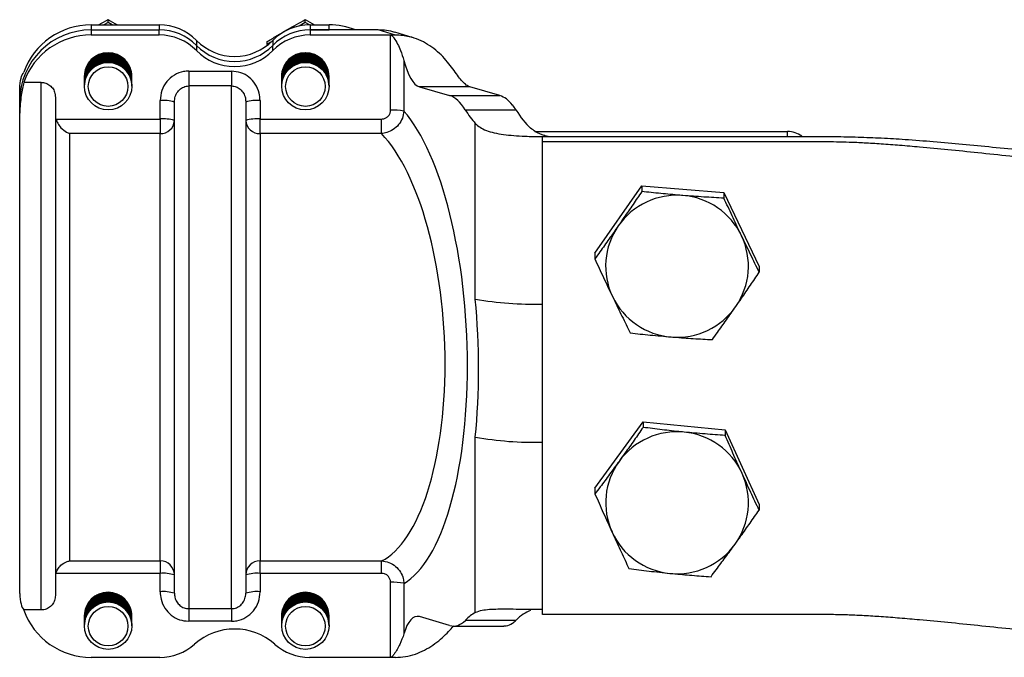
# Model space of a CAD drawing. Header units: millimetres. Extents: x 2 to 591, y 2 to 418.
# Tile 3 of 15: x 123 to 226, y 115 to 182. Entities that reach past the tile are written whole.
import ezdxf

# ---------------------------------------------------------------- set-up
doc = ezdxf.new("R2010")
doc.units = ezdxf.units.MM

msp = doc.modelspace()

# ---------------------------------------------------------------- linework, layer by layer
at = {"color": 7, "linetype": 'Continuous', "lineweight": 25}
for p, q in [((130.1, 181.16), (130.1, 180.63)), ((130.1, 181.16), (137.25, 181.16)), ((131.88, 181.41), (131.45, 181.16)), ((131.88, 181.41), (131.88, 181.71)), ((132.31, 181.16), (131.88, 181.41)), ((137.25, 181.16), (137.25, 180.63)), ((152.6, 181.41), (151.96, 181.04)), ((152.6, 181.41), (152.6, 181.71)), ((153.03, 181.16), (152.6, 181.41)), ((153.11, 181.16), (153.11, 180.63)), ((153.11, 181.16), (155.1, 181.16)), ((155.1, 180.63), (155.1, 181.16)), ((130.1, 180.63), (137.25, 180.63)), ((130.1, 180.63), (130.1, 180.09)), ((137.25, 180.09), (130.1, 180.09)), ((137.25, 180.09), (137.25, 180.63)), ((153.11, 180.63), (155.1, 180.63)), ((153.11, 180.63), (153.11, 180.09)), ((160.25, 180.63), (153.11, 180.63)), ((161.55, 180.09), (153.11, 180.09)), ((162.07, 180.09), (160.25, 180.63)), ((162.07, 180.09), (161.55, 180.09)), ((161.55, 172.21), (161.55, 180.09)), ((163.83, 179.84), (162, 180.38)), ((141.17, 179.52), (141.17, 178.99)), ((141.17, 178.99), (141.17, 178.46)), ((148.6, 179.11), (148.6, 179.41)), ((148.98, 179.33), (148.6, 179.11)), ((148.6, 179.11), (148.6, 179.01)), ((149.18, 179.52), (149.18, 178.99)), ((149.18, 178.46), (149.18, 178.99)), ((162.96, 177.42), (162.96, 172.1)), ((140.35, 176.3), (140.35, 174.74)), ((140.35, 176.3), (144.85, 176.3)), ((144.85, 176.3), (144.85, 174.74)), ((124.85, 175.12), (123.03, 175.12)), ((124.85, 119.67), (124.85, 175.12)), ((129.38, 175.73), (129.38, 175.71)), ((129.38, 175.65), (129.38, 175.64)), ((129.38, 175.57), (129.38, 175.56)), ((129.38, 175.5), (129.38, 175.48)), ((129.38, 175.42), (129.38, 175.41)), ((129.38, 175.34), (129.38, 175.33)), ((129.38, 175.27), (129.38, 175.25)), ((129.38, 175.19), (129.38, 175.17)), ((129.38, 175.11), (129.38, 175.1)), ((129.38, 175.04), (129.38, 175.02)), ((129.38, 174.96), (129.38, 174.94)), ((129.38, 174.88), (129.38, 174.87)), ((129.38, 174.81), (129.38, 174.79)), ((134.38, 175.71), (134.38, 175.73)), ((134.38, 175.64), (134.38, 175.65)), ((134.38, 175.56), (134.38, 175.57)), ((134.38, 175.48), (134.38, 175.5)), ((134.38, 175.41), (134.38, 175.42)), ((134.38, 175.33), (134.38, 175.34)), ((134.38, 175.25), (134.38, 175.27)), ((134.38, 175.17), (134.38, 175.19)), ((134.38, 175.1), (134.38, 175.11)), ((134.38, 175.02), (134.38, 175.04)), ((134.38, 174.94), (134.38, 174.96)), ((134.38, 174.87), (134.38, 174.88)), ((134.38, 174.79), (134.38, 174.81)), ((150.1, 175.73), (150.1, 175.71)), ((150.1, 175.65), (150.1, 175.64)), ((150.1, 175.57), (150.1, 175.56)), ((150.1, 175.5), (150.1, 175.48)), ((150.1, 175.42), (150.1, 175.41)), ((150.1, 175.34), (150.1, 175.33)), ((150.1, 175.27), (150.1, 175.25)), ((150.1, 175.19), (150.1, 175.17)), ((150.1, 175.11), (150.1, 175.1)), ((150.1, 175.04), (150.1, 175.02)), ((150.1, 174.96), (150.1, 174.94)), ((150.1, 174.88), (150.1, 174.87)), ((150.1, 174.81), (150.1, 174.79)), ((155.1, 175.71), (155.1, 175.73)), ((155.1, 175.64), (155.1, 175.65)), ((155.1, 175.56), (155.1, 175.57)), ((155.1, 175.48), (155.1, 175.5)), ((155.1, 175.41), (155.1, 175.42)), ((155.1, 175.33), (155.1, 175.34)), ((155.1, 175.25), (155.1, 175.27)), ((155.1, 175.17), (155.1, 175.19)), ((155.1, 175.1), (155.1, 175.11)), ((155.1, 175.02), (155.1, 175.04)), ((155.1, 174.94), (155.1, 174.96)), ((155.1, 174.87), (155.1, 174.88)), ((155.1, 174.79), (155.1, 174.81)), ((122.6, 173.17), (122.6, 174.45)), ((129.38, 174.73), (129.38, 174.73)), ((134.38, 174.73), (134.38, 174.73)), ((140.35, 174.74), (140.35, 119.81)), ((144.85, 174.74), (140.35, 174.74)), ((144.85, 119.81), (144.85, 174.74)), ((150.1, 174.73), (150.1, 174.73)), ((155.1, 174.73), (155.1, 174.73)), ((164.59, 174.65), (167.76, 173.73)), ((169.88, 174.65), (164.59, 174.65)), ((173.04, 173.73), (169.88, 174.65)), ((122.6, 171.89), (122.6, 173.17)), ((126.35, 173.59), (126.35, 121.19)), ((137.35, 171.27), (137.35, 173.21)), ((138.85, 121.42), (138.85, 173.05)), ((146.35, 173.05), (146.35, 121.42)), ((147.85, 173.21), (147.85, 171.27)), ((167.76, 173.73), (173.04, 173.73)), ((122.6, 121.4), (122.6, 171.89)), ((169.4, 172.22), (174.72, 172.22)), ((126.41, 171.27), (137.35, 171.27)), ((137.35, 171.27), (137.35, 169.74)), ((147.85, 169.74), (147.85, 171.27)), ((147.85, 171.27), (160.6, 171.27)), ((160.6, 169.74), (160.6, 171.27)), ((170.45, 152.35), (170.45, 170.8)), ((127.85, 169.74), (127.85, 124.83)), ((137.35, 169.74), (127.85, 169.74)), ((137.35, 124.83), (137.35, 169.74)), ((147.85, 169.74), (147.85, 124.83)), ((160.6, 169.74), (147.85, 169.74)), ((177.5, 169.96), (203.25, 169.96)), ((203.25, 169.43), (203.25, 169.96)), ((177.5, 168.89), (177.5, 169.43)), ((177.5, 169.43), (178.1, 169.43)), ((177.5, 119.18), (177.5, 168.89)), ((177.56, 169.59), (178.1, 169.43)), ((178.1, 169.43), (203.25, 169.43)), ((183.01, 157.16), (187.94, 164.25)), ((187.94, 164.25), (187.94, 163.65)), ((187.94, 164.25), (196.57, 163.55)), ((196.57, 163.55), (196.57, 162.95)), ((196.57, 163.55), (200.27, 155.77)), ((183.01, 157.16), (183.01, 156.57)), ((200.27, 155.77), (200.27, 155.17)), ((183.02, 132.46), (188.08, 139.45)), ((188.08, 139.45), (188.08, 138.86)), ((188.08, 139.45), (196.69, 138.6)), ((196.69, 138.6), (196.69, 138.01)), ((196.69, 138.6), (200.26, 130.76)), ((170.45, 119.39), (170.45, 137.84)), ((183.02, 132.46), (183.02, 131.87)), ((200.26, 130.76), (200.26, 130.16)), ((127.85, 124.83), (137.35, 124.83)), ((137.35, 124.83), (137.35, 123.51)), ((147.85, 124.83), (160.6, 124.83)), ((147.85, 123.51), (147.85, 124.83)), ((160.6, 123.51), (160.6, 124.83)), ((137.35, 123.51), (126.41, 123.51)), ((137.35, 121.58), (137.35, 123.51)), ((147.85, 123.51), (147.85, 121.58)), ((160.6, 123.51), (147.85, 123.51)), ((161.55, 114.69), (161.55, 122.58)), ((162.96, 122.47), (162.96, 117.15)), ((124.85, 119.67), (123.03, 119.67)), ((129.38, 119.02), (129.38, 119.01)), ((129.38, 118.94), (129.38, 118.93)), ((134.38, 119.01), (134.38, 119.02)), ((134.38, 118.93), (134.38, 118.94)), ((140.35, 119.81), (144.85, 119.81)), ((140.35, 119.81), (140.35, 118.49)), ((144.85, 119.81), (144.85, 118.49)), ((150.1, 119.02), (150.1, 119.01)), ((150.1, 118.94), (150.1, 118.93)), ((155.1, 119.01), (155.1, 119.02)), ((155.1, 118.93), (155.1, 118.94)), ((167.76, 118.04), (164.59, 118.97)), ((129.38, 118.87), (129.38, 118.85)), ((129.38, 118.79), (129.38, 118.77)), ((129.38, 118.71), (129.38, 118.7)), ((129.38, 118.64), (129.38, 118.62)), ((129.38, 118.56), (129.38, 118.54)), ((129.38, 118.48), (129.38, 118.47)), ((129.38, 118.4), (129.38, 118.39)), ((129.38, 118.33), (129.38, 118.31)), ((129.38, 118.25), (129.38, 118.24)), ((129.38, 118.17), (129.38, 118.16)), ((129.38, 118.1), (129.38, 118.08)), ((129.38, 118.02), (129.38, 118.02)), ((134.38, 118.85), (134.38, 118.87)), ((134.38, 118.77), (134.38, 118.79)), ((134.38, 118.7), (134.38, 118.71)), ((134.38, 118.62), (134.38, 118.64)), ((134.38, 118.54), (134.38, 118.56)), ((134.38, 118.47), (134.38, 118.48)), ((134.38, 118.39), (134.38, 118.4)), ((134.38, 118.31), (134.38, 118.33)), ((134.38, 118.24), (134.38, 118.25)), ((134.38, 118.16), (134.38, 118.17)), ((134.38, 118.08), (134.38, 118.1)), ((134.38, 118.02), (134.38, 118.02)), ((144.85, 118.49), (140.35, 118.49)), ((150.1, 118.87), (150.1, 118.85)), ((150.1, 118.79), (150.1, 118.77)), ((150.1, 118.71), (150.1, 118.7)), ((150.1, 118.64), (150.1, 118.62)), ((150.1, 118.56), (150.1, 118.54)), ((150.1, 118.48), (150.1, 118.47)), ((150.1, 118.4), (150.1, 118.39)), ((150.1, 118.33), (150.1, 118.31)), ((150.1, 118.25), (150.1, 118.24)), ((150.1, 118.17), (150.1, 118.16)), ((150.1, 118.1), (150.1, 118.08)), ((150.1, 118.02), (150.1, 118.02)), ((155.1, 118.85), (155.1, 118.87)), ((155.1, 118.77), (155.1, 118.79)), ((155.1, 118.7), (155.1, 118.71)), ((155.1, 118.62), (155.1, 118.64)), ((155.1, 118.54), (155.1, 118.56)), ((155.1, 118.47), (155.1, 118.48)), ((155.1, 118.39), (155.1, 118.4)), ((155.1, 118.31), (155.1, 118.33)), ((155.1, 118.24), (155.1, 118.25)), ((155.1, 118.16), (155.1, 118.17)), ((155.1, 118.08), (155.1, 118.1)), ((155.1, 118.02), (155.1, 118.02)), ((168.16, 117.98), (173.46, 117.98)), ((174.72, 118.58), (169.4, 118.58)), ((137.31, 114.69), (130.1, 114.69)), ((161.55, 114.69), (153.04, 114.69)), ((162.07, 114.69), (161.55, 114.69))]:
    msp.add_line(p, q, dxfattribs=at)
for centre, radius in [((131.89, 174.72), 2.49), ((152.61, 174.72), 2.49), ((131.89, 174.68), 2.08), ((152.61, 174.68), 2.08), ((131.89, 118.02), 2.49), ((131.89, 117.97), 2.08), ((152.61, 118.02), 2.49), ((152.61, 117.97), 2.08)]:
    msp.add_circle(centre, radius, dxfattribs=at)
for centre, radius, start, end in [((130.09, 173.66), 7.5, 89.9073, 160.3134), ((137.25, 175.64), 5.52, 44.7079, 90.0289), ((153.1, 175.64), 5.52, 89.9711, 135.2921), ((155.1, 173.62), 7.54, 68.3289, 90.0044), ((130.08, 173.15), 7.48, 89.8369, 179.836), ((130.09, 172.6), 7.5, 89.9073, 160.3134), ((137.25, 175.11), 5.52, 44.7079, 90.0289), ((137.25, 174.58), 5.52, 44.7079, 90.0289), ((153.1, 175.11), 5.52, 89.9711, 135.2921), ((153.1, 174.58), 5.52, 89.9711, 135.2921), ((145.18, 183.49), 5.64, 224.7248, 315.2752), ((145.18, 182.96), 5.64, 224.7248, 315.2752), ((131.88, 175.74), 2.5, 0.2322, 179.7678), ((131.87, 175.72), 2.49, 89.8298, 179.8431), ((131.87, 175.71), 2.49, 89.8298, 179.8431), ((131.87, 175.64), 2.49, 89.8298, 179.8431), ((131.87, 175.63), 2.49, 89.8298, 179.8431), ((131.87, 175.57), 2.49, 89.8298, 179.8431), ((131.87, 175.55), 2.49, 89.8298, 179.8431), ((131.87, 175.49), 2.49, 89.8298, 179.8431), ((131.87, 175.48), 2.49, 89.8298, 179.8431), ((131.87, 175.41), 2.49, 89.8298, 179.8431), ((131.87, 175.4), 2.49, 89.8298, 179.8431), ((131.89, 175.72), 2.49, 0.1569, 90.1702), ((131.89, 175.71), 2.49, 0.1569, 90.1702), ((131.89, 175.64), 2.49, 0.1569, 90.1702), ((131.89, 175.63), 2.49, 0.1569, 90.1702), ((131.89, 175.57), 2.49, 0.1569, 90.1702), ((131.89, 175.55), 2.49, 0.1569, 90.1702), ((131.89, 175.49), 2.49, 0.1569, 90.1702), ((131.89, 175.48), 2.49, 0.1569, 90.1702), ((131.89, 175.41), 2.49, 0.1569, 90.1702), ((131.89, 175.4), 2.49, 0.1569, 90.1702), ((145.18, 182.43), 5.64, 224.7248, 315.2752), ((152.6, 175.74), 2.5, 0.2322, 179.7678), ((152.59, 175.72), 2.49, 89.8298, 179.8431), ((152.59, 175.71), 2.49, 89.8298, 179.8431), ((152.59, 175.64), 2.49, 89.8298, 179.8431), ((152.59, 175.63), 2.49, 89.8298, 179.8431), ((152.59, 175.57), 2.49, 89.8298, 179.8431), ((152.59, 175.55), 2.49, 89.8298, 179.8431), ((152.59, 175.49), 2.49, 89.8298, 179.8431), ((152.59, 175.48), 2.49, 89.8298, 179.8431), ((152.59, 175.41), 2.49, 89.8298, 179.8431), ((152.59, 175.4), 2.49, 89.8298, 179.8431), ((152.61, 175.72), 2.49, 0.1569, 90.1702), ((152.61, 175.71), 2.49, 0.1569, 90.1702), ((152.61, 175.64), 2.49, 0.1569, 90.1702), ((152.61, 175.63), 2.49, 0.1569, 90.1702), ((152.61, 175.57), 2.49, 0.1569, 90.1702), ((152.61, 175.55), 2.49, 0.1569, 90.1702), ((152.61, 175.49), 2.49, 0.1569, 90.1702), ((152.61, 175.48), 2.49, 0.1569, 90.1702), ((152.61, 175.41), 2.49, 0.1569, 90.1702), ((152.61, 175.4), 2.49, 0.1569, 90.1702), ((131.87, 175.34), 2.49, 89.8298, 179.8431), ((131.87, 175.32), 2.49, 89.8298, 179.8431), ((131.87, 175.26), 2.49, 89.8298, 179.8431), ((131.87, 175.25), 2.49, 89.8298, 179.8431), ((131.87, 175.18), 2.49, 89.8298, 179.8431), ((131.87, 175.17), 2.49, 89.8298, 179.8431), ((131.87, 175.11), 2.49, 89.8298, 179.8431), ((131.87, 175.09), 2.49, 89.8298, 179.8431), ((131.87, 175.03), 2.49, 89.8298, 179.8431), ((131.87, 175.01), 2.49, 89.8298, 179.8431), ((131.87, 174.95), 2.49, 89.8298, 179.8431), ((131.87, 174.94), 2.49, 89.8298, 179.8431), ((131.87, 174.88), 2.49, 89.8298, 179.8431), ((131.87, 174.86), 2.49, 89.8298, 179.8431), ((131.87, 174.8), 2.49, 89.8298, 179.8431), ((131.87, 174.78), 2.49, 89.8298, 179.8431), ((131.87, 174.72), 2.49, 89.8298, 179.8431), ((131.89, 175.34), 2.49, 0.1569, 90.1702), ((131.89, 175.32), 2.49, 0.1569, 90.1702), ((131.89, 175.26), 2.49, 0.1569, 90.1702), ((131.89, 175.25), 2.49, 0.1569, 90.1702), ((131.89, 175.18), 2.49, 0.1569, 90.1702), ((131.89, 175.17), 2.49, 0.1569, 90.1702), ((131.89, 175.11), 2.49, 0.1569, 90.1702), ((131.89, 175.09), 2.49, 0.1569, 90.1702), ((131.89, 175.03), 2.49, 0.1569, 90.1702), ((131.89, 175.01), 2.49, 0.1569, 90.1702), ((131.89, 174.95), 2.49, 0.1569, 90.1702), ((131.89, 174.94), 2.49, 0.1569, 90.1702), ((131.89, 174.88), 2.49, 0.1569, 90.1702), ((131.89, 174.86), 2.49, 0.1569, 90.1702), ((131.89, 174.8), 2.49, 0.1569, 90.1702), ((131.89, 174.78), 2.49, 0.1569, 90.1702), ((131.89, 174.72), 2.49, 0.1569, 90.1702), ((152.59, 175.34), 2.49, 89.8298, 179.8431), ((152.59, 175.32), 2.49, 89.8298, 179.8431), ((152.59, 175.26), 2.49, 89.8298, 179.8431), ((152.59, 175.25), 2.49, 89.8298, 179.8431), ((152.59, 175.18), 2.49, 89.8298, 179.8431), ((152.59, 175.17), 2.49, 89.8298, 179.8431), ((152.59, 175.11), 2.49, 89.8298, 179.8431), ((152.59, 175.09), 2.49, 89.8298, 179.8431), ((152.59, 175.03), 2.49, 89.8298, 179.8431), ((152.59, 175.01), 2.49, 89.8298, 179.8431), ((152.59, 174.95), 2.49, 89.8298, 179.8431), ((152.59, 174.94), 2.49, 89.8298, 179.8431), ((152.59, 174.88), 2.49, 89.8298, 179.8431), ((152.59, 174.86), 2.49, 89.8298, 179.8431), ((152.59, 174.8), 2.49, 89.8298, 179.8431), ((152.59, 174.78), 2.49, 89.8298, 179.8431), ((152.59, 174.72), 2.49, 89.8298, 179.8431), ((152.61, 175.34), 2.49, 0.1569, 90.1702), ((152.61, 175.32), 2.49, 0.1569, 90.1702), ((152.61, 175.26), 2.49, 0.1569, 90.1702), ((152.61, 175.25), 2.49, 0.1569, 90.1702), ((152.61, 175.18), 2.49, 0.1569, 90.1702), ((152.61, 175.17), 2.49, 0.1569, 90.1702), ((152.61, 175.11), 2.49, 0.1569, 90.1702), ((152.61, 175.09), 2.49, 0.1569, 90.1702), ((152.61, 175.03), 2.49, 0.1569, 90.1702), ((152.61, 175.01), 2.49, 0.1569, 90.1702), ((152.61, 174.95), 2.49, 0.1569, 90.1702), ((152.61, 174.94), 2.49, 0.1569, 90.1702), ((152.61, 174.88), 2.49, 0.1569, 90.1702), ((152.61, 174.86), 2.49, 0.1569, 90.1702), ((152.61, 174.8), 2.49, 0.1569, 90.1702), ((152.61, 174.78), 2.49, 0.1569, 90.1702), ((152.61, 174.72), 2.49, 0.1569, 90.1702), ((137.72, 169.57), 3.66, 72.0206, 95.8164), ((147.48, 169.57), 3.66, 84.1836, 107.9794), ((161.76, 165.49), 6.72, 79.699, 91.768), ((137.72, 167.63), 3.66, 72.0206, 95.8164), ((137.41, 171.18), 1.44, 267.6381, 357.4251), ((147.48, 167.63), 3.66, 84.1836, 107.9794), ((147.79, 171.18), 1.44, 182.5749, 272.3619), ((177.49, 192.22), 22.26, 267.9869, 270.027), ((203.25, 167.45), 2.51, 53.4364, 90.0207), ((191.64, 155.74), 7.52, 85.3153, 145.1126), ((191.66, 155.76), 7.5, 25.5498, 85.4363), ((191.56, 155.8), 7.42, 145.1556, 205.4717), ((191.72, 155.8), 7.42, 325.1556, 25.4717), ((176.47, 185.42), 33.61, 259.699, 271.768), ((191.63, 155.84), 7.5, 205.5498, 265.4363), ((191.65, 155.86), 7.52, 265.3153, 325.1126), ((176.47, 170.91), 33.61, 259.699, 271.768), ((191.64, 130.88), 7.52, 84.3013, 144.0899), ((191.66, 130.9), 7.5, 24.5243, 84.4215), ((191.57, 130.94), 7.42, 144.1288, 204.4428), ((191.72, 130.94), 7.42, 324.1288, 24.4428), ((191.63, 130.98), 7.5, 204.5243, 264.4215), ((191.65, 131), 7.52, 264.3013, 324.0899), ((137.37, 123.34), 1.49, 0.5588, 90.5481), ((147.84, 123.34), 1.49, 89.4519, 179.4412), ((137.72, 119.87), 3.66, 72.0206, 95.8164), ((147.48, 119.87), 3.66, 84.1836, 107.9794), ((161.76, 115.86), 6.72, 79.699, 91.768), ((131.88, 119.03), 2.5, 0.2322, 179.7678), ((131.87, 119.01), 2.49, 89.8298, 179.8431), ((131.87, 119), 2.49, 89.8298, 179.8431), ((131.87, 118.94), 2.49, 89.8298, 179.8431), ((131.87, 118.92), 2.49, 89.8298, 179.8431), ((131.87, 118.86), 2.49, 89.8298, 179.8431), ((131.87, 118.84), 2.49, 89.8298, 179.8431), ((131.87, 118.78), 2.49, 89.8298, 179.8431), ((131.87, 118.77), 2.49, 89.8298, 179.8431), ((131.87, 118.71), 2.49, 89.8298, 179.8431), ((131.87, 118.69), 2.49, 89.8298, 179.8431), ((131.87, 118.63), 2.49, 89.8298, 179.8431), ((131.87, 118.61), 2.49, 89.8298, 179.8431), ((131.87, 118.55), 2.49, 89.8298, 179.8431), ((131.87, 118.54), 2.49, 89.8298, 179.8431), ((131.89, 119.01), 2.49, 0.1569, 90.1702), ((131.89, 119), 2.49, 0.1569, 90.1702), ((131.89, 118.94), 2.49, 0.1569, 90.1702), ((131.89, 118.92), 2.49, 0.1569, 90.1702), ((131.89, 118.86), 2.49, 0.1569, 90.1702), ((131.89, 118.84), 2.49, 0.1569, 90.1702), ((131.89, 118.78), 2.49, 0.1569, 90.1702), ((131.89, 118.77), 2.49, 0.1569, 90.1702), ((131.89, 118.71), 2.49, 0.1569, 90.1702), ((131.89, 118.69), 2.49, 0.1569, 90.1702), ((131.89, 118.63), 2.49, 0.1569, 90.1702), ((131.89, 118.61), 2.49, 0.1569, 90.1702), ((131.89, 118.55), 2.49, 0.1569, 90.1702), ((131.89, 118.54), 2.49, 0.1569, 90.1702), ((137.72, 117.94), 3.66, 72.0206, 95.8164), ((147.48, 117.94), 3.66, 84.1836, 107.9794), ((152.6, 119.03), 2.5, 0.2322, 179.7678), ((152.59, 119.01), 2.49, 89.8298, 179.8431), ((152.59, 119), 2.49, 89.8298, 179.8431), ((152.59, 118.94), 2.49, 89.8298, 179.8431), ((152.59, 118.92), 2.49, 89.8298, 179.8431), ((152.59, 118.86), 2.49, 89.8298, 179.8431), ((152.59, 118.84), 2.49, 89.8298, 179.8431), ((152.59, 118.78), 2.49, 89.8298, 179.8431), ((152.59, 118.77), 2.49, 89.8298, 179.8431), ((152.59, 118.71), 2.49, 89.8298, 179.8431), ((152.59, 118.69), 2.49, 89.8298, 179.8431), ((152.59, 118.63), 2.49, 89.8298, 179.8431), ((152.59, 118.61), 2.49, 89.8298, 179.8431), ((152.59, 118.55), 2.49, 89.8298, 179.8431), ((152.59, 118.54), 2.49, 89.8298, 179.8431), ((152.61, 119.01), 2.49, 0.1569, 90.1702), ((152.61, 119), 2.49, 0.1569, 90.1702), ((152.61, 118.94), 2.49, 0.1569, 90.1702), ((152.61, 118.92), 2.49, 0.1569, 90.1702), ((152.61, 118.86), 2.49, 0.1569, 90.1702), ((152.61, 118.84), 2.49, 0.1569, 90.1702), ((152.61, 118.78), 2.49, 0.1569, 90.1702), ((152.61, 118.77), 2.49, 0.1569, 90.1702), ((152.61, 118.71), 2.49, 0.1569, 90.1702), ((152.61, 118.69), 2.49, 0.1569, 90.1702), ((152.61, 118.63), 2.49, 0.1569, 90.1702), ((152.61, 118.61), 2.49, 0.1569, 90.1702), ((152.61, 118.55), 2.49, 0.1569, 90.1702), ((152.61, 118.54), 2.49, 0.1569, 90.1702), ((131.87, 118.48), 2.49, 89.8298, 179.8431), ((131.87, 118.46), 2.49, 89.8298, 179.8431), ((131.87, 118.4), 2.49, 89.8298, 179.8431), ((131.87, 118.38), 2.49, 89.8298, 179.8431), ((131.87, 118.32), 2.49, 89.8298, 179.8431), ((131.87, 118.31), 2.49, 89.8298, 179.8431), ((131.87, 118.24), 2.49, 89.8298, 179.8431), ((131.87, 118.23), 2.49, 89.8298, 179.8431), ((131.87, 118.17), 2.49, 89.8298, 179.8431), ((131.87, 118.15), 2.49, 89.8298, 179.8431), ((131.87, 118.09), 2.49, 89.8298, 179.8431), ((131.87, 118.08), 2.49, 89.8298, 179.8431), ((131.87, 118.01), 2.49, 89.8298, 179.8431), ((131.89, 118.48), 2.49, 0.1569, 90.1702), ((131.89, 118.46), 2.49, 0.1569, 90.1702), ((131.89, 118.4), 2.49, 0.1569, 90.1702), ((131.89, 118.38), 2.49, 0.1569, 90.1702), ((131.89, 118.32), 2.49, 0.1569, 90.1702), ((131.89, 118.31), 2.49, 0.1569, 90.1702), ((131.89, 118.24), 2.49, 0.1569, 90.1702), ((131.89, 118.23), 2.49, 0.1569, 90.1702), ((131.89, 118.17), 2.49, 0.1569, 90.1702), ((131.89, 118.15), 2.49, 0.1569, 90.1702), ((131.89, 118.09), 2.49, 0.1569, 90.1702), ((131.89, 118.08), 2.49, 0.1569, 90.1702), ((131.89, 118.01), 2.49, 0.1569, 90.1702), ((152.59, 118.48), 2.49, 89.8298, 179.8431), ((152.59, 118.46), 2.49, 89.8298, 179.8431), ((152.59, 118.4), 2.49, 89.8298, 179.8431), ((152.59, 118.38), 2.49, 89.8298, 179.8431), ((152.59, 118.32), 2.49, 89.8298, 179.8431), ((152.59, 118.31), 2.49, 89.8298, 179.8431), ((152.59, 118.24), 2.49, 89.8298, 179.8431), ((152.59, 118.23), 2.49, 89.8298, 179.8431), ((152.59, 118.17), 2.49, 89.8298, 179.8431), ((152.59, 118.15), 2.49, 89.8298, 179.8431), ((152.59, 118.09), 2.49, 89.8298, 179.8431), ((152.59, 118.08), 2.49, 89.8298, 179.8431), ((152.59, 118.01), 2.49, 89.8298, 179.8431), ((152.61, 118.48), 2.49, 0.1569, 90.1702), ((152.61, 118.46), 2.49, 0.1569, 90.1702), ((152.61, 118.4), 2.49, 0.1569, 90.1702), ((152.61, 118.38), 2.49, 0.1569, 90.1702), ((152.61, 118.32), 2.49, 0.1569, 90.1702), ((152.61, 118.31), 2.49, 0.1569, 90.1702), ((152.61, 118.24), 2.49, 0.1569, 90.1702), ((152.61, 118.23), 2.49, 0.1569, 90.1702), ((152.61, 118.17), 2.49, 0.1569, 90.1702), ((152.61, 118.15), 2.49, 0.1569, 90.1702), ((152.61, 118.09), 2.49, 0.1569, 90.1702), ((152.61, 118.08), 2.49, 0.1569, 90.1702), ((152.61, 118.01), 2.49, 0.1569, 90.1702), ((130.09, 122.19), 7.5, 199.6866, 270.0927), ((145.18, 111.33), 6.34, 48.483, 131.517), ((137.31, 120.21), 5.52, 269.9773, 311.5303), ((153.04, 120.21), 5.52, 228.4697, 270.0227)]:
    msp.add_arc(centre, radius, start, end, dxfattribs=at)
for centre, major_axis, ratio, start_param, end_param in [((160.25, 175.16), (5.85, 0), 0.934344, 1.267188, 1.570796), ((164.59, 180.12), (-0.25, 5.5), 0.361274, 2.067181, 3.018732), ((167.76, 163.29), (-0.47, 10.5), 0.361274, 5.714896, 6.160324), ((173.08, 163.29), (-0.47, 10.5), 0.361274, 5.714896, 5.816884), ((160.11, 148.12), (-1.17, 26.16), 0.361274, 3.323182, 5.855874), ((172.62, 189.68), (-0.91, 20.5), 0.361274, 2.573304, 2.72463), ((177.94, 189.68), (-0.91, 20.5), 0.361274, 2.573304, 2.791976), ((157.76, 148.03), (-1.21, 23.66), 0.399264, 3.317167, 5.853378), ((160.42, 148.03), (-1.27, 28.52), 0.361274, 4.330773, 4.848283), ((164.59, 113.5), (-0.25, 5.5), 0.361274, 6.160324, 7.111876), ((172.62, 99.25), (-0.91, 20.5), 0.361274, 0.171241, 0.322567), ((177.94, 99.25), (-0.91, 20.5), 0.361274, 0.103895, 0.322567), ((167.76, 128.48), (-0.47, 10.5), 0.361274, 3.018732, 3.46416), ((173.08, 128.48), (-0.47, 10.5), 0.361274, 3.362172, 3.46416)]:
    msp.add_ellipse(centre, major_axis=major_axis, ratio=ratio, start_param=start_param, end_param=end_param, dxfattribs=at)
for points, knots in [([(130.87, 181.16), (130.9, 181.17), (131.24, 181.37), (131.57, 181.54), (131.88, 181.71)], [0, 0, 0, 0, 0.076289, 1, 1, 1, 1]), ([(131.88, 181.71), (132.2, 181.54), (132.53, 181.36), (132.88, 181.16), (132.89, 181.16)], [0, 0, 0, 0, 0.974209, 1, 1, 1, 1]), ([(150.6, 180.6), (150.65, 180.63), (151.01, 180.83), (151.69, 181.21), (152.29, 181.54), (152.6, 181.71)], [0, 0, 0, 0, 0.070086, 0.530782, 1, 1, 1, 1]), ([(152.6, 181.71), (152.93, 181.54), (153.26, 181.36), (153.6, 181.16), (153.61, 181.16)], [0, 0, 0, 0, 0.974209, 1, 1, 1, 1]), ([(148.6, 179.41), (148.93, 179.61), (149.58, 180.01), (150.26, 180.4), (150.6, 180.6)], [0, 0, 0, 0, 0.495458, 1, 1, 1, 1]), ([(161.55, 180.09), (161.58, 180.09), (161.63, 180.08), (161.77, 179.98), (162.14, 179.47), (162.6, 178.56), (162.85, 177.77), (162.96, 177.42)], [0, 0, 0, 0, 0.022475, 0.053379, 0.150869, 0.62008, 1, 1, 1, 1]), ([(169.88, 174.65), (169.75, 174.7), (169.51, 174.81), (169.12, 175.18), (168.71, 175.7), (168.24, 176.34), (167.69, 177.07), (167.06, 177.82), (166.31, 178.52), (165.47, 179.13), (164.53, 179.62), (163.4, 180), (162.56, 180.06), (162.07, 180.09)], [0, 0, 0, 0, 0.086999, 0.176552, 0.263541, 0.353013, 0.440478, 0.53059, 0.616135, 0.704131, 0.790272, 0.878822, 1, 1, 1, 1]), ([(122.6, 174.45), (122.64, 174.85), (122.72, 175.67), (122.92, 176.01), (123.03, 176.19)], [0, 0, 0, 0, 0.495195, 1, 1, 1, 1]), ([(140.35, 176.3), (140.17, 176.29), (139.64, 176.26), (138.8, 175.93), (138, 175.23), (137.46, 174.28), (137.39, 173.57), (137.35, 173.21)], [0, 0, 0, 0, 0.117, 0.329491, 0.549659, 0.77492, 1, 1, 1, 1]), ([(147.85, 173.21), (147.83, 173.47), (147.79, 174.08), (147.4, 174.95), (146.72, 175.7), (145.84, 176.2), (145.18, 176.27), (144.85, 176.3)], [0, 0, 0, 0, 0.166032, 0.380595, 0.588812, 0.794359, 1, 1, 1, 1]), ([(123.03, 175.12), (122.93, 174.7), (122.72, 173.84), (122.64, 172.54), (122.6, 171.89)], [0, 0, 0, 0, 0.495578, 1, 1, 1, 1]), ([(124.85, 175.12), (125.02, 175.11), (125.35, 175.07), (125.79, 174.82), (126.13, 174.44), (126.32, 174.01), (126.34, 173.72), (126.35, 173.59)], [0, 0, 0, 0, 0.208506, 0.416943, 0.627374, 0.842317, 1, 1, 1, 1]), ([(138.85, 173.05), (138.87, 173.25), (138.9, 173.63), (139.17, 174.15), (139.57, 174.53), (139.99, 174.71), (140.26, 174.73), (140.35, 174.74)], [0, 0, 0, 0, 0.236072, 0.466085, 0.683749, 0.888415, 1, 1, 1, 1]), ([(144.85, 174.74), (145.02, 174.72), (145.35, 174.68), (145.79, 174.41), (146.13, 174), (146.32, 173.52), (146.34, 173.19), (146.35, 173.05)], [0, 0, 0, 0, 0.19645, 0.396229, 0.604372, 0.825405, 1, 1, 1, 1]), ([(174.36, 172.74), (174.15, 172.98), (173.72, 173.45), (173.27, 173.63), (173.04, 173.73)], [0, 0, 0, 0, 0.4933946, 1, 1, 1, 1]), ([(160.6, 171.27), (160.67, 171.28), (160.86, 171.29), (161.12, 171.4), (161.36, 171.61), (161.52, 171.89), (161.54, 172.1), (161.55, 172.21)], [0, 0, 0, 0, 0.158573, 0.362836, 0.569043, 0.784759, 1, 1, 1, 1]), ([(162.96, 172.1), (162.92, 171.85), (162.84, 171.34), (162.43, 170.66), (161.85, 170.14), (161.21, 169.83), (160.78, 169.76), (160.6, 169.74)], [0, 0, 0, 0, 0.213742, 0.432006, 0.641086, 0.845056, 1, 1, 1, 1]), ([(126.41, 171.27), (126.46, 171.12), (126.59, 170.77), (126.98, 170.28), (127.43, 169.93), (127.74, 169.78), (127.85, 169.74), (127.85, 169.74)], [0, 0, 0, 0, 0.202771, 0.45439, 0.80763, 0.997724, 1, 1, 1, 1]), ([(170.45, 170.8), (170.61, 170.66), (170.91, 170.38), (171.59, 170.06), (172.43, 169.81), (173.4, 169.64), (174.49, 169.53), (175.85, 169.44), (176.88, 169.43), (177.5, 169.43)], [0, 0, 0, 0, 0.133035, 0.266058, 0.399083, 0.532121, 0.665502, 0.79889, 1, 1, 1, 1]), ([(178.1, 169.43), (178.1, 169.43), (178.08, 169.43), (178.04, 169.43), (177.9, 169.46), (177.45, 169.6), (176.85, 169.85), (176.43, 170.18), (176.26, 170.31)], [0, 0, 0, 0, 0.003693, 0.011652, 0.043281, 0.168601, 0.669301, 1, 1, 1, 1]), ([(177.5, 169.43), (184.57, 169.43), (192.44, 169.43), (201.1, 169.43), (203.48, 169.43), (205.86, 169.43), (208.27, 169.43), (210.73, 169.38), (213.19, 169.28), (215.84, 169.12), (218.68, 168.9), (221.71, 168.63), (224.84, 168.32), (228.08, 167.99), (231.42, 167.63), (234.83, 167.27), (238.31, 166.92), (241.85, 166.57), (245.54, 166.25), (249.34, 165.95), (253.14, 165.69), (256.92, 165.48), (260.65, 165.33), (264.5, 165.21), (268.49, 165.13), (272.61, 165.09), (276.84, 165.08), (281.07, 165.13), (285.25, 165.23), (289.28, 165.39), (293.07, 165.62), (296.65, 165.91), (300.11, 166.24), (303.53, 166.6), (307.06, 167), (310.77, 167.41), (314.72, 167.84), (318.88, 168.24), (323, 168.59), (327.07, 168.87), (331.04, 169.09), (335.3, 169.26), (339.7, 169.37), (344.21, 169.43), (348.72, 169.43), (353.32, 169.43), (357.93, 169.43), (362.54, 169.43), (367.15, 169.43), (371.76, 169.43), (374.83, 169.43), (376.36, 169.43)], [0, 0, 0, 0, 0.093826, 0.104357, 0.114889, 0.12542, 0.135958, 0.146783, 0.158369, 0.170967, 0.187064, 0.204642, 0.223569, 0.243654, 0.264672, 0.286392, 0.307307, 0.328461, 0.349697, 0.370849, 0.391418, 0.409497, 0.427034, 0.444516, 0.46239, 0.480794, 0.499504, 0.51833, 0.537178, 0.556072, 0.57522, 0.594993, 0.615576, 0.63693, 0.65891, 0.683534, 0.708435, 0.733406, 0.758334, 0.777915, 0.797601, 0.817598, 0.838211, 0.857464, 0.877693, 0.898077, 0.918462, 0.938846, 0.959231, 0.979615, 1, 1, 1, 1]), ([(177.5, 168.89), (183.82, 168.89), (190.84, 168.89), (198.57, 168.89), (200.69, 168.89), (202.82, 168.89), (204.95, 168.89), (206.81, 168.9), (208.42, 168.89), (209.85, 168.85), (211.42, 168.78), (213.18, 168.67), (215.12, 168.52), (217.46, 168.32), (220.2, 168.06), (223.33, 167.74), (226.65, 167.38), (230.15, 167.01), (233.84, 166.63), (237.74, 166.25), (241.86, 165.88), (246.21, 165.53), (250.77, 165.21), (255.54, 164.96), (260.47, 164.77), (265.12, 164.65), (269.47, 164.58), (273.51, 164.55), (277.67, 164.56), (281.88, 164.6), (286.09, 164.7), (290.24, 164.85), (294.17, 165.06), (298.22, 165.36), (302.31, 165.73), (306.5, 166.16), (310.55, 166.61), (314.57, 167.07), (318.64, 167.5), (322.5, 167.87), (326.15, 168.17), (329.55, 168.41), (333.11, 168.6), (336.55, 168.74), (339.83, 168.83), (342.97, 168.88), (346.41, 168.9), (350.12, 168.89), (354.02, 168.89), (362.77, 168.89), (370.22, 168.89), (376.36, 168.89)], [0, 0, 0, 0, 0.083771, 0.093173, 0.102576, 0.111979, 0.121382, 0.130785, 0.136679, 0.142756, 0.150277, 0.159334, 0.169845, 0.181681, 0.199274, 0.218629, 0.239425, 0.261366, 0.284184, 0.307643, 0.331549, 0.355762, 0.379952, 0.4035, 0.426442, 0.449293, 0.466769, 0.484739, 0.503103, 0.521794, 0.540798, 0.56015, 0.579806, 0.599221, 0.624931, 0.650812, 0.676831, 0.702773, 0.728365, 0.753354, 0.771614, 0.789481, 0.807091, 0.824718, 0.838143, 0.85204, 0.86667, 0.883873, 0.901169, 0.918464, 1, 1, 1, 1]), ([(187.94, 163.65), (187.63, 163.2), (187.02, 162.29), (186.19, 161.08), (185.67, 160.33), (185.47, 160.04)], [0, 0, 0, 0, 0.378556, 0.760643, 1, 1, 1, 1]), ([(192.25, 163.23), (192.15, 163.24), (191.37, 163.3), (189.91, 163.44), (188.6, 163.58), (187.94, 163.65)], [0, 0, 0, 0, 0.0701037, 0.5307915, 1, 1, 1, 1]), ([(196.57, 162.95), (195.87, 162.99), (194.45, 163.06), (192.99, 163.18), (192.25, 163.23)], [0, 0, 0, 0, 0.495458, 1, 1, 1, 1]), ([(198.42, 158.99), (198.38, 159.08), (198.04, 159.78), (197.42, 161.12), (196.85, 162.34), (196.57, 162.95)], [0, 0, 0, 0, 0.070104, 0.530791, 1, 1, 1, 1]), ([(185.47, 160.04), (185.15, 159.58), (184.5, 158.65), (183.68, 157.5), (183.19, 156.82), (183.01, 156.57)], [0, 0, 0, 0, 0.38687, 0.779459, 1, 1, 1, 1]), ([(200.27, 155.17), (199.97, 155.78), (199.37, 157.02), (198.74, 158.33), (198.42, 158.99)], [0, 0, 0, 0, 0.495458, 1, 1, 1, 1]), ([(183.01, 156.57), (183.31, 155.92), (183.92, 154.6), (184.55, 153.28), (184.86, 152.61)], [0, 0, 0, 0, 0.495458, 1, 1, 1, 1]), ([(197.81, 151.56), (198.01, 151.85), (198.53, 152.59), (199.35, 153.8), (199.97, 154.71), (200.27, 155.17)], [0, 0, 0, 0, 0.239357, 0.617579, 1, 1, 1, 1]), ([(184.86, 152.61), (184.91, 152.52), (185.24, 151.82), (185.87, 150.52), (186.43, 149.37), (186.72, 148.79)], [0, 0, 0, 0, 0.070104, 0.530791, 1, 1, 1, 1]), ([(195.35, 148.09), (195.53, 148.33), (196.01, 149.01), (196.84, 150.16), (197.48, 151.09), (197.81, 151.56)], [0, 0, 0, 0, 0.220542, 0.607743, 1, 1, 1, 1]), ([(186.72, 148.79), (187.42, 148.71), (188.83, 148.56), (190.3, 148.43), (191.03, 148.37)], [0, 0, 0, 0, 0.495458, 1, 1, 1, 1]), ([(191.03, 148.37), (191.14, 148.36), (191.91, 148.3), (193.37, 148.19), (194.69, 148.12), (195.35, 148.09)], [0, 0, 0, 0, 0.070104, 0.530791, 1, 1, 1, 1]), ([(188.08, 138.86), (187.76, 138.41), (187.14, 137.51), (186.29, 136.31), (185.76, 135.58), (185.55, 135.29)], [0, 0, 0, 0, 0.378556, 0.7606426, 1, 1, 1, 1]), ([(192.39, 138.36), (192.28, 138.37), (191.51, 138.45), (190.05, 138.61), (188.74, 138.78), (188.08, 138.86)], [0, 0, 0, 0, 0.070104, 0.530791, 1, 1, 1, 1]), ([(196.69, 138.01), (195.99, 138.06), (194.58, 138.16), (193.12, 138.29), (192.39, 138.36)], [0, 0, 0, 0, 0.495458, 1, 1, 1, 1]), ([(198.48, 134.01), (198.43, 134.11), (198.11, 134.81), (197.51, 136.15), (196.97, 137.39), (196.69, 138.01)], [0, 0, 0, 0, 0.070104, 0.530791, 1, 1, 1, 1]), ([(185.55, 135.29), (185.22, 134.84), (184.55, 133.92), (183.71, 132.78), (183.21, 132.11), (183.02, 131.87)], [0, 0, 0, 0, 0.38687, 0.779459, 1, 1, 1, 1]), ([(200.26, 130.16), (199.97, 130.78), (199.39, 132.02), (198.78, 133.35), (198.48, 134.01)], [0, 0, 0, 0, 0.495458, 1, 1, 1, 1]), ([(183.02, 131.87), (183.31, 131.21), (183.9, 129.88), (184.5, 128.55), (184.81, 127.87)], [0, 0, 0, 0, 0.495458, 1, 1, 1, 1]), ([(197.73, 126.59), (197.94, 126.88), (198.47, 127.61), (199.32, 128.81), (199.94, 129.71), (200.26, 130.16)], [0, 0, 0, 0, 0.239357, 0.617579, 1, 1, 1, 1]), ([(184.81, 127.87), (184.85, 127.78), (185.17, 127.07), (185.77, 125.76), (186.32, 124.6), (186.59, 124.02)], [0, 0, 0, 0, 0.070104, 0.530791, 1, 1, 1, 1]), ([(195.21, 123.17), (195.39, 123.41), (195.89, 124.08), (196.73, 125.21), (197.4, 126.13), (197.73, 126.59)], [0, 0, 0, 0, 0.220542, 0.607743, 1, 1, 1, 1]), ([(126.41, 123.51), (126.46, 123.67), (126.59, 124), (126.98, 124.44), (127.43, 124.71), (127.74, 124.8), (127.85, 124.83), (127.85, 124.83)], [0, 0, 0, 0, 0.202771, 0.45439, 0.80763, 0.997724, 1, 1, 1, 1]), ([(160.6, 124.83), (160.86, 124.79), (161.39, 124.72), (162.1, 124.29), (162.61, 123.69), (162.89, 123.05), (162.94, 122.64), (162.96, 122.47)], [0, 0, 0, 0, 0.219737, 0.445641, 0.659674, 0.864262, 1, 1, 1, 1]), ([(161.55, 122.58), (161.55, 122.65), (161.54, 122.81), (161.43, 123.07), (161.23, 123.32), (160.93, 123.48), (160.71, 123.5), (160.6, 123.51)], [0, 0, 0, 0, 0.137307, 0.340694, 0.551476, 0.776057, 1, 1, 1, 1]), ([(186.59, 124.02), (187.29, 123.93), (188.7, 123.75), (190.16, 123.6), (190.9, 123.52)], [0, 0, 0, 0, 0.495458, 1, 1, 1, 1]), ([(190.9, 123.52), (191, 123.51), (191.78, 123.44), (193.23, 123.31), (194.55, 123.21), (195.21, 123.17)], [0, 0, 0, 0, 0.070104, 0.530791, 1, 1, 1, 1]), ([(122.6, 121.4), (122.64, 121), (122.72, 120.18), (122.92, 119.84), (123.03, 119.67)], [0, 0, 0, 0, 0.4951952, 1, 1, 1, 1]), ([(126.35, 121.19), (126.33, 121.02), (126.3, 120.67), (126.03, 120.2), (125.64, 119.86), (125.22, 119.69), (124.95, 119.67), (124.85, 119.67)], [0, 0, 0, 0, 0.221393, 0.442887, 0.661484, 0.875028, 1, 1, 1, 1]), ([(137.35, 121.58), (137.37, 121.31), (137.41, 120.71), (137.81, 119.84), (138.49, 119.09), (139.36, 118.58), (140.02, 118.52), (140.35, 118.49)], [0, 0, 0, 0, 0.166032, 0.380595, 0.588812, 0.794359, 1, 1, 1, 1]), ([(138.85, 121.42), (138.86, 121.28), (138.88, 120.97), (139.08, 120.52), (139.41, 120.13), (139.85, 119.86), (140.19, 119.83), (140.35, 119.81)], [0, 0, 0, 0, 0.174595, 0.395628, 0.603771, 0.80355, 1, 1, 1, 1]), ([(144.85, 118.49), (145.04, 118.5), (145.56, 118.53), (146.4, 118.86), (147.2, 119.55), (147.75, 120.5), (147.82, 121.22), (147.85, 121.58)], [0, 0, 0, 0, 0.117, 0.329491, 0.549659, 0.77492, 1, 1, 1, 1]), ([(144.85, 119.81), (144.95, 119.82), (145.21, 119.83), (145.63, 120.01), (146.03, 120.37), (146.3, 120.86), (146.34, 121.23), (146.35, 121.42)], [0, 0, 0, 0, 0.111585, 0.316251, 0.533915, 0.763928, 1, 1, 1, 1]), ([(177.5, 119.71), (177.08, 119.71), (176.24, 119.72), (175.02, 119.73), (173.86, 119.75), (172.81, 119.75), (171.91, 119.71), (171.05, 119.62), (170.67, 119.47), (170.45, 119.39)], [0, 0, 0, 0, 0.136496, 0.272989, 0.40953, 0.546059, 0.681556, 0.817044, 1, 1, 1, 1]), ([(376.36, 119.18), (368.54, 119.18), (359.49, 119.18), (349.25, 119.18), (345.8, 119.18), (342.59, 119.16), (339.66, 119.11), (336.49, 119.02), (333.11, 118.89), (329.55, 118.69), (326.15, 118.46), (322.5, 118.16), (318.64, 117.79), (314.57, 117.35), (310.55, 116.9), (306.5, 116.45), (302.31, 116.01), (298.22, 115.64), (294.17, 115.35), (290.24, 115.14), (286.09, 114.98), (281.88, 114.89), (277.67, 114.84), (273.51, 114.84), (269.47, 114.87), (265.12, 114.94), (260.47, 115.05), (255.54, 115.24), (250.77, 115.5), (246.21, 115.81), (241.86, 116.16), (237.74, 116.53), (233.84, 116.92), (230.15, 117.3), (226.65, 117.67), (223.33, 118.02), (220.2, 118.34), (217.46, 118.6), (215.12, 118.8), (213.18, 118.95), (211.41, 119.06), (209.75, 119.14), (207.93, 119.19), (205.73, 119.18), (203.21, 119.18), (200.5, 119.18), (197.8, 119.18), (195.09, 119.18), (188.33, 119.18), (182.46, 119.18), (177.5, 119.18)], [0, 0, 0, 0, 0.103773, 0.12008, 0.135903, 0.149582, 0.162637, 0.175285, 0.192912, 0.210522, 0.228389, 0.246649, 0.271638, 0.29723, 0.323172, 0.349191, 0.375072, 0.400782, 0.420197, 0.439853, 0.459205, 0.478209, 0.4969, 0.515264, 0.533234, 0.55071, 0.573561, 0.596503, 0.620052, 0.644242, 0.668454, 0.692361, 0.715819, 0.738637, 0.760578, 0.781375, 0.80073, 0.818322, 0.830158, 0.84067, 0.849726, 0.857248, 0.864752, 0.874344, 0.886311, 0.898278, 0.910246, 0.922213, 0.93418, 1, 1, 1, 1]), ([(162.07, 114.69), (162.42, 114.71), (163.13, 114.74), (164.16, 115.01), (165.13, 115.43), (166.02, 115.97), (166.82, 116.6), (167.49, 117.24), (167.94, 117.73), (168.15, 117.95), (168.21, 118)], [0, 0, 0, 0, 0.134857, 0.273673, 0.408514, 0.547205, 0.682785, 0.822468, 0.955071, 1, 1, 1, 1]), ([(173.46, 118.02), (173.54, 118.01), (173.85, 117.97), (174.14, 118.15), (174.36, 118.28)], [0, 0, 0, 0, 0.264512, 1, 1, 1, 1]), ([(162.96, 117.15), (162.83, 116.79), (162.57, 116.11), (162.13, 115.3), (161.82, 114.87), (161.71, 114.76), (161.62, 114.7), (161.57, 114.7), (161.55, 114.69)], [0, 0, 0, 0, 0.443156, 0.835857, 0.897088, 0.958653, 0.981892, 1, 1, 1, 1])]:
    msp.add_open_spline(points, degree=3, knots=knots, dxfattribs=at)

doc.saveas('drawing.dxf')
